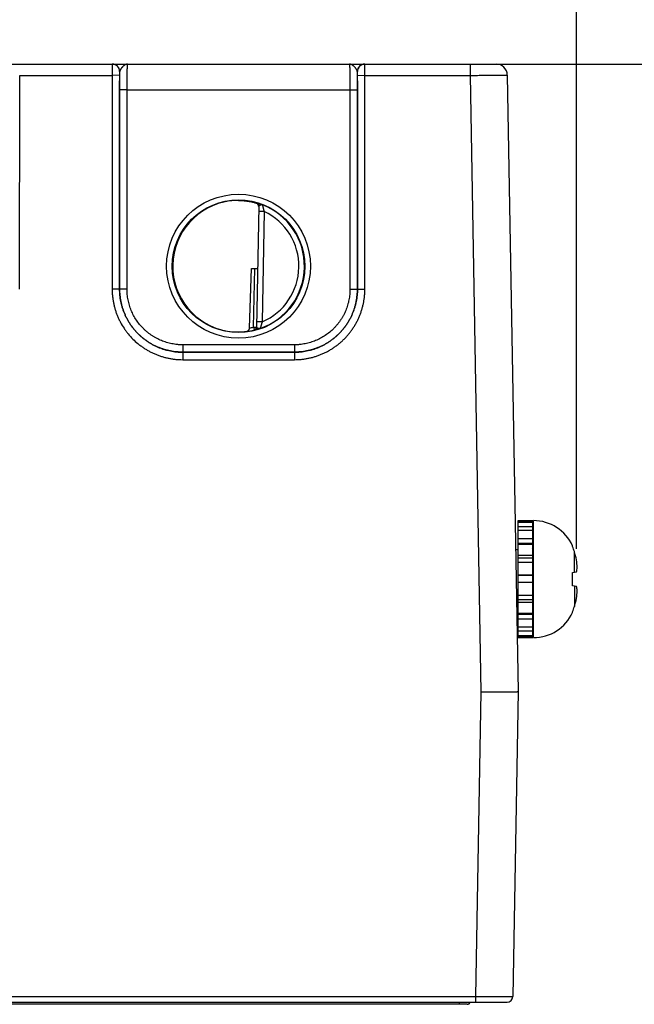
# Model space of a CAD drawing. Header units: inches. Extents: x 0 to 34, y 0 to 22.
# Tile 7 of 70: x 12.9 to 14.6, y 6.4 to 9. Entities that reach past the tile are written whole.
import ezdxf

# ---------------------------------------------------------------- set-up
doc = ezdxf.new("R2010")
doc.units = ezdxf.units.IN
doc.header["$LTSCALE"] = 1.87
doc.header["$MEASUREMENT"] = 0
doc.layers.get('0').update_dxf_attribs({"linetype": 'CONTINUOUS'})
doc.layers.add('DIMENSIONS', color=7, linetype='CONTINUOUS')
doc.styles.get("Standard").update_dxf_attribs({"font": 'txt', "width": 0.8})
doc.dimstyles.new('DIMSTYLE_1', dxfattribs={"dimtxt": 0.125, "dimasz": 0.18, "dimexe": 0.18, "dimexo": 0.0625, "dimgap": 0.09, "dimtad": 0, "dimtih": 1, "dimtoh": 1, "dimdec": 3, "dimzin": 4, "dimdsep": 46, "dimtxsty": 'STANDARD', "dimblk": '_FILLED', "dimblk1": '_FILLED', "dimblk2": '_FILLED', "dimcen": 0.09, "dimadec": 0, "dimazin": 0, "dimtp": 0.01, "dimtm": 0.01, "dimtfac": 1, "dimtdec": 3, "dimtofl": 0, "dimtmove": 0, "dimatfit": 3, "dimldrblk": '_FILLED', "dimfxl": 1, "dimtolj": 1, "dimtzin": 4, "dimarcsym": 0})

# ---------------------------------------------------------------- blocks, each defined once
blk = doc.blocks.new('*D3')
at = {"layer": 'DIMENSIONS', "color": 2, "linetype": 'CONTINUOUS'}
blk.add_line((14.4351, 7.5814), (14.4351, 9.5732), dxfattribs=at)
at = {"layer": 'DIMENSIONS', "color": 2, "linetype": 'CONTINUOUS', "insert": (14.3726, 9.6357), "char_height": 0.125, "width": 1.425, "attachment_point": 1, "rotation": 90, "line_spacing_factor": 0.9}
blk.add_mtext('7.171{\\Ftxt.shx;\\W1.000000;\\H0.125000; }[182.14]', dxfattribs=at)
blk = doc.blocks.new('_FILLED')
at = {"color": 0, "linetype": 'BYBLOCK'}
blk.add_solid([(0, 0), (-1, 0.174), (-1, -0.174)], dxfattribs=at)
blk = doc.blocks.new('*D8')
at = {"layer": 'DIMENSIONS', "color": 2, "linetype": 'CONTINUOUS'}
blk.add_line((14.2112, 8.8857), (15.117, 8.8857), dxfattribs=at)
at = {"layer": 'DIMENSIONS', "color": 2, "linetype": 'CONTINUOUS', "insert": (15.1795, 8.9482), "char_height": 0.125, "width": 1.325, "attachment_point": 1, "line_spacing_factor": 0.9}
blk.add_mtext('2.531{\\Ftxt.shx;\\W1.000000;\\H0.125000; }[64.28]', dxfattribs=at)

msp = doc.modelspace()

# ---------------------------------------------------------------- linework, layer by layer
at = {"color": 7, "linetype": 'CONTINUOUS'}
for p, q in [((10.1684, 8.8857), (14.2187, 8.8857)), ((13.1844, 8.8857), (13.1842, 8.8554)), ((13.8652, 8.8554), (13.865, 8.8857)), ((14.1487, 8.8857), (14.1487, 8.8554)), ((12.9351, 8.2801), (12.9352, 8.8554)), ((12.9352, 8.8554), (13.1842, 8.8554)), ((13.2042, 8.8556), (13.1842, 8.8554)), ((13.1842, 8.8554), (13.1843, 8.2801)), ((13.2044, 8.8657), (13.2042, 8.8556)), ((13.2042, 8.8556), (13.2043, 8.2802)), ((13.2047, 8.8657), (13.2044, 8.8657)), ((13.2045, 8.8164), (13.2047, 8.8657)), ((13.845, 8.8657), (13.8447, 8.8657)), ((13.8447, 8.8657), (13.8449, 8.8164)), ((13.8452, 8.8556), (13.845, 8.8657)), ((13.8451, 8.2802), (13.8452, 8.8556)), ((13.8452, 8.8556), (13.8652, 8.8554)), ((13.8651, 8.2801), (13.8652, 8.8554)), ((13.8652, 8.8554), (14.1487, 8.8554)), ((14.1487, 8.8554), (14.1777, 7.1958)), ((14.2487, 8.8562), (14.2777, 7.1967)), ((13.2044, 8.2803), (13.2045, 8.8164)), ((13.2245, 8.8163), (13.2045, 8.8164)), ((13.2244, 8.2801), (13.2245, 8.8163)), ((13.2245, 8.8163), (13.8249, 8.8163)), ((13.8249, 8.8163), (13.8449, 8.8164)), ((13.8249, 8.8163), (13.825, 8.2801)), ((13.8449, 8.8164), (13.845, 8.2803)), ((13.5727, 8.5114), (13.5727, 8.5121)), ((13.579, 8.5036), (13.5733, 8.1773)), ((13.5938, 8.4888), (13.5788, 8.4891)), ((13.5938, 8.4888), (13.5886, 8.1922)), ((13.5543, 8.1754), (13.5594, 8.3353)), ((13.5594, 8.3353), (13.5761, 8.3353)), ((13.5655, 8.1778), (13.5682, 8.3353)), ((13.2043, 8.2802), (13.1843, 8.2801)), ((13.2043, 8.2802), (13.2044, 8.2803)), ((13.2244, 8.2801), (13.2044, 8.2803)), ((13.825, 8.2801), (13.845, 8.2803)), ((13.8451, 8.2802), (13.845, 8.2803)), ((13.8451, 8.2802), (13.8651, 8.2801)), ((13.5886, 8.1922), (13.5736, 8.1924)), ((13.5655, 8.1778), (13.5733, 8.1776)), ((13.5655, 8.1778), (13.5674, 8.1701)), ((13.5673, 8.1698), (13.5674, 8.1701)), ((13.6751, 8.1301), (13.3743, 8.1301)), ((13.3743, 8.1301), (13.3743, 8.1103)), ((13.3743, 8.1103), (13.6751, 8.1103)), ((13.6751, 8.1103), (13.3743, 8.1103)), ((13.3743, 8.1103), (13.3743, 8.0901)), ((13.6751, 8.1301), (13.6751, 8.1103)), ((13.6751, 8.1103), (13.6751, 8.0901)), ((13.3743, 8.0901), (13.6751, 8.0901)), ((14.2777, 7.6569), (14.3171, 7.6569)), ((14.2777, 7.342), (14.2777, 7.6569)), ((14.2777, 7.656), (14.3171, 7.656)), ((14.2777, 7.6526), (14.3171, 7.6526)), ((14.2777, 7.6407), (14.3171, 7.6407)), ((14.3171, 7.342), (14.3171, 7.6569)), ((14.3191, 7.342), (14.3191, 7.6569)), ((14.2777, 7.6309), (14.3171, 7.6309)), ((14.2777, 7.6086), (14.3171, 7.6086)), ((14.2777, 7.5959), (14.3171, 7.5959)), ((14.2777, 7.5936), (14.3171, 7.5936)), ((14.4243, 7.5873), (14.4243, 7.5892)), ((14.2777, 7.5782), (14.271, 7.5782)), ((14.2777, 7.5635), (14.3171, 7.5635)), ((14.2777, 7.5566), (14.3171, 7.5566)), ((14.4295, 7.5183), (14.4295, 7.5734)), ((14.2777, 7.545), (14.3171, 7.545)), ((14.2777, 7.5107), (14.3171, 7.5107)), ((14.2777, 7.5105), (14.3171, 7.5105)), ((14.4243, 7.5177), (14.4351, 7.5189)), ((14.4243, 7.4812), (14.4243, 7.5177)), ((14.2777, 7.491), (14.3171, 7.491)), ((14.4351, 7.48), (14.4243, 7.4812)), ((14.4295, 7.4806), (14.4295, 7.4255)), ((14.2777, 7.4563), (14.3171, 7.4563)), ((14.2777, 7.4443), (14.3171, 7.4443)), ((14.2777, 7.4377), (14.3171, 7.4377)), ((14.2777, 7.4207), (14.2738, 7.4207)), ((14.2777, 7.4082), (14.3171, 7.4082)), ((14.2777, 7.4053), (14.3171, 7.4053)), ((14.4243, 7.4097), (14.4243, 7.4116)), ((14.2777, 7.3929), (14.3171, 7.3929)), ((14.2777, 7.3706), (14.3171, 7.3706)), ((14.2777, 7.3603), (14.3171, 7.3603)), ((14.2777, 7.3478), (14.3171, 7.3478)), ((14.2777, 7.3437), (14.3171, 7.3437)), ((14.2777, 7.342), (14.3171, 7.342)), ((14.1777, 7.1958), (14.1634, 6.3758)), ((14.2777, 7.1967), (14.2634, 6.3757)), ((7.2924, 6.3609), (14.2484, 6.3609)), ((7.3774, 6.3758), (14.1634, 6.3758)), ((14.12, 6.3549), (14.12, 6.3609)), ((14.1634, 6.3758), (14.1634, 6.3609)), ((14.1634, 6.3758), (14.2634, 6.3757)), ((14.1862, 6.3609), (14.1864, 6.3609)), ((14.1402, 6.3549), (7.4152, 6.3549))]:
    msp.add_line(p, q, dxfattribs=at)
msp.add_lwpolyline([(14.1402, 6.3549), (14.1409, 6.355), (14.1416, 6.355), (14.1423, 6.3552), (14.1429, 6.3553), (14.1436, 6.3556), (14.1443, 6.3558), (14.1449, 6.3562), (14.1455, 6.3565), (14.1461, 6.3569), (14.1466, 6.3574), (14.1471, 6.3578), (14.1476, 6.3584), (14.148, 6.3589), (14.1484, 6.3595), (14.1488, 6.3601), (14.1491, 6.3607), (14.1492, 6.3609)], dxfattribs=at)
for centre, radius in [((13.5247, 8.3418), 0.1937), ((13.5247, 8.3416), 0.1787)]:
    msp.add_circle(centre, radius, dxfattribs=at)
for centre, radius, start, end in [((13.1844, 8.8657), 0.02, 359.995, 89.995), ((13.1847, 8.8657), 0.02, 359.9949, 89.9948), ((13.8647, 8.8657), 0.02, 90.0052, 180.0051), ((13.865, 8.8657), 0.02, 90.005, 180.005), ((14.2187, 8.8557), 0.03, 1, 90), ((13.5238, 8.3487), 0.1701, 89.6908, 97.6004), ((13.5704, 8.5038), 0.00866, 359.0033, 74.2791), ((13.5694, 8.5025), 0.00962, 5.9593, 6.748), ((13.5694, 8.5025), 0.00963, 358.9996, 5.9583), ((13.5247, 8.3417), 0.1776, 289.2017, 68.7984), ((13.5247, 8.3417), 0.1626, 293.1447, 64.8553), ((13.5235, 8.3346), 0.1699, 260.3962, 270.3988), ((13.5236, 8.3306), 0.1659, 270.3796, 277.8481), ((13.5247, 8.3417), 0.1768, 277.0061, 283.9694), ((13.5247, 8.3417), 0.1689, 280.096, 283.9697), ((13.5655, 8.1774), 0.00787, 283.9293, 358.9961), ((13.5655, 8.1778), 0.00787, 283.9618, 358.9995), ((14.3191, 7.5413), 0.1157, 24.4946, 90), ((14.3112, 7.5861), 0.00787, 318.2837, 360), ((14.3148, 7.539), 0.1197, 16.7008, 23.8214), ((14.1833, 7.4995), 0.257, 11.5946, 16.7105), ((14.2472, 7.521), 0.1902, 2.9646, 9.116), ((14.1833, 7.4994), 0.257, 343.2895, 348.4054), ((14.2472, 7.4779), 0.1902, 350.884, 357.0354), ((14.3148, 7.4599), 0.1197, 336.1786, 343.2992), ((14.3112, 7.4128), 0.00787, 0, 41.7163), ((14.3191, 7.4576), 0.1157, 270, 335.5054), ((14.1402, 6.3648), 0.00984, 270.0004, 336.9599), ((14.2484, 6.3759), 0.015, 270.0029, 359)]:
    msp.add_arc(centre, radius, start, end, dxfattribs=at)
msp.add_ellipse((13.5247, 8.3417), major_axis=(0, 0.1771), ratio=1, start_param=0.132587, end_param=2.974099, dxfattribs=at)
for points, knots in [([(13.226, 8.8857), (13.2258, 8.8857), (13.2252, 8.8856), (13.2244, 8.8856), (13.2236, 8.8854), (13.2225, 8.8852), (13.2211, 8.8847), (13.2195, 8.884), (13.2179, 8.8831), (13.2163, 8.882), (13.2148, 8.8807), (13.2135, 8.8796), (13.2125, 8.8786), (13.2118, 8.8778), (13.211, 8.877), (13.2103, 8.8762), (13.2096, 8.8754), (13.2089, 8.8745), (13.2083, 8.8736), (13.2077, 8.8727), (13.2071, 8.8718), (13.2066, 8.871), (13.2061, 8.8701), (13.2057, 8.8692), (13.2053, 8.8683), (13.205, 8.8674), (13.2048, 8.8665), (13.2047, 8.8659), (13.2047, 8.8657)], [0, 0, 0, 0, 0.026145, 0.052369, 0.078796, 0.105534, 0.160272, 0.217157, 0.276559, 0.33866, 0.403367, 0.470418, 0.504687, 0.53935, 0.574316, 0.609489, 0.644756, 0.679998, 0.715081, 0.749862, 0.784187, 0.8179, 0.850849, 0.88289, 0.913883, 0.943732, 0.97241, 1, 1, 1, 1]), ([(13.2245, 8.8163), (13.2245, 8.8185), (13.2245, 8.8231), (13.2245, 8.8298), (13.2245, 8.8364), (13.2246, 8.8428), (13.2246, 8.8489), (13.2247, 8.8547), (13.2248, 8.8602), (13.2249, 8.8652), (13.225, 8.8691), (13.2251, 8.872), (13.2252, 8.8739), (13.2252, 8.8758), (13.2253, 8.8774), (13.2254, 8.879), (13.2254, 8.8803), (13.2255, 8.8816), (13.2256, 8.8825), (13.2256, 8.8831), (13.2256, 8.8836), (13.2257, 8.884), (13.2257, 8.8843), (13.2258, 8.8846), (13.2258, 8.8849), (13.2258, 8.8851), (13.2259, 8.8853), (13.2259, 8.8854), (13.2259, 8.8855), (13.2259, 8.8855), (13.2259, 8.8856), (13.226, 8.8856), (13.226, 8.8856), (13.226, 8.8856), (13.226, 8.8857), (13.226, 8.8857), (13.226, 8.8857)], [0, 0, 0, 0, 0.098183, 0.195347, 0.290566, 0.382934, 0.471571, 0.555633, 0.634321, 0.706886, 0.772639, 0.802764, 0.830956, 0.857151, 0.881285, 0.903302, 0.92315, 0.940783, 0.95616, 0.962991, 0.969246, 0.974922, 0.980015, 0.984523, 0.988445, 0.991781, 0.994531, 0.995688, 0.9967, 0.99757, 0.998298, 0.998891, 0.999357, 0.999547, 0.999714, 1, 1, 1, 1]), ([(13.8234, 8.8857), (13.8234, 8.8857), (13.8234, 8.8857), (13.8234, 8.8856), (13.8234, 8.8856), (13.8234, 8.8856), (13.8234, 8.8856), (13.8235, 8.8855), (13.8235, 8.8855), (13.8235, 8.8854), (13.8235, 8.8853), (13.8236, 8.8851), (13.8236, 8.8849), (13.8236, 8.8846), (13.8237, 8.8843), (13.8237, 8.884), (13.8237, 8.8836), (13.8238, 8.8831), (13.8238, 8.8825), (13.8239, 8.8816), (13.824, 8.8803), (13.824, 8.879), (13.8241, 8.8774), (13.8242, 8.8758), (13.8242, 8.8739), (13.8243, 8.872), (13.8244, 8.8691), (13.8245, 8.8652), (13.8246, 8.8602), (13.8247, 8.8547), (13.8247, 8.8489), (13.8248, 8.8428), (13.8249, 8.8364), (13.8249, 8.8298), (13.8249, 8.8231), (13.8249, 8.8185), (13.8249, 8.8163)], [0, 0, 0, 0, 0.000286, 0.000453, 0.000643, 0.001109, 0.001702, 0.00243, 0.0033, 0.004312, 0.005469, 0.008219, 0.011555, 0.015477, 0.019985, 0.025078, 0.030754, 0.037009, 0.04384, 0.059217, 0.07685, 0.096698, 0.118715, 0.142849, 0.169044, 0.197236, 0.227361, 0.293114, 0.365679, 0.444367, 0.528429, 0.617066, 0.709434, 0.804653, 0.901817, 1, 1, 1, 1]), ([(13.8447, 8.8657), (13.8446, 8.8659), (13.8446, 8.8665), (13.8444, 8.8674), (13.8441, 8.8683), (13.8437, 8.8692), (13.8433, 8.8701), (13.8428, 8.871), (13.8423, 8.8718), (13.8417, 8.8727), (13.8411, 8.8736), (13.8404, 8.8745), (13.8398, 8.8754), (13.8388, 8.8765), (13.8379, 8.8776), (13.8369, 8.8786), (13.8359, 8.8796), (13.8346, 8.8807), (13.833, 8.882), (13.8315, 8.8831), (13.8299, 8.884), (13.8282, 8.8847), (13.8269, 8.8852), (13.8258, 8.8854), (13.825, 8.8856), (13.8242, 8.8856), (13.8236, 8.8857), (13.8234, 8.8857)], [0, 0, 0, 0, 0.02756, 0.056264, 0.086139, 0.117122, 0.149136, 0.182091, 0.215818, 0.250145, 0.284922, 0.320002, 0.355244, 0.390513, 0.460648, 0.495311, 0.529579, 0.596632, 0.66134, 0.723438, 0.782841, 0.839731, 0.894462, 0.921202, 0.947636, 0.973866, 1, 1, 1, 1]), ([(14.1487, 8.8554), (14.152, 8.8554), (14.1585, 8.8554), (14.1682, 8.8555), (14.1776, 8.8556), (14.1869, 8.8556), (14.1957, 8.8557), (14.2041, 8.8557), (14.2108, 8.8558), (14.2158, 8.8558), (14.2194, 8.8558), (14.2228, 8.8559), (14.226, 8.8559), (14.229, 8.8559), (14.2318, 8.8559), (14.2344, 8.856), (14.2368, 8.856), (14.239, 8.856), (14.2408, 8.856), (14.242, 8.8561), (14.2429, 8.8561), (14.2437, 8.8561), (14.2444, 8.8561), (14.2451, 8.8561), (14.2457, 8.8561), (14.2463, 8.8561), (14.2468, 8.8561), (14.2472, 8.8561), (14.2476, 8.8561), (14.2478, 8.8561), (14.248, 8.8561), (14.2481, 8.8561), (14.2482, 8.8562), (14.2483, 8.8562), (14.2484, 8.8562), (14.2485, 8.8562), (14.2486, 8.8562), (14.2486, 8.8562), (14.2487, 8.8562), (14.2487, 8.8562), (14.2487, 8.8562), (14.2487, 8.8562), (14.2487, 8.8562), (14.2487, 8.8562), (14.2487, 8.8562), (14.2487, 8.8562), (14.2487, 8.8562)], [0, 0, 0, 0, 0.098012, 0.195081, 0.290272, 0.382667, 0.471378, 0.55555, 0.634372, 0.671538, 0.707085, 0.74093, 0.772989, 0.803187, 0.83145, 0.857709, 0.881903, 0.903971, 0.923862, 0.932976, 0.941528, 0.949512, 0.956925, 0.963761, 0.970016, 0.975687, 0.980771, 0.985263, 0.989162, 0.990889, 0.992466, 0.993893, 0.995171, 0.996299, 0.997278, 0.998106, 0.998783, 0.999066, 0.999311, 0.999518, 0.999688, 0.99982, 0.999916, 0.999974, 0.999991, 1, 1, 1, 1]), ([(13.5247, 8.5188), (13.5273, 8.5188), (13.5324, 8.5186), (13.5399, 8.5181), (13.5469, 8.5172), (13.5533, 8.5162), (13.5592, 8.515), (13.5643, 8.5138), (13.5682, 8.5128), (13.5709, 8.5119), (13.5721, 8.5116), (13.5727, 8.5114)], [0, 0, 0, 0, 0.161355, 0.315271, 0.460097, 0.594356, 0.716707, 0.825897, 0.920719, 0.962375, 1, 1, 1, 1]), ([(13.5727, 8.5121), (13.5727, 8.5121), (13.5727, 8.5121), (13.5727, 8.5121), (13.5727, 8.5121), (13.5727, 8.5121), (13.5727, 8.5121), (13.5728, 8.5121), (13.5728, 8.5121), (13.5728, 8.5121), (13.5728, 8.5121), (13.5729, 8.5121), (13.5729, 8.5121), (13.573, 8.5121), (13.5731, 8.5121), (13.5732, 8.5121), (13.5734, 8.512), (13.5737, 8.512), (13.5739, 8.5119), (13.5742, 8.5118), (13.5747, 8.5117), (13.5754, 8.5116), (13.5763, 8.5113), (13.5774, 8.511), (13.5785, 8.5107), (13.5797, 8.5103), (13.5811, 8.5099), (13.5825, 8.5095), (13.584, 8.509), (13.5853, 8.5085), (13.5864, 8.5081), (13.5872, 8.5078), (13.5881, 8.5075), (13.5886, 8.5073), (13.5889, 8.5072)], [0, 0, 0, 0, 0.000267, 0.000574, 0.000975, 0.001495, 0.002146, 0.002932, 0.003855, 0.004918, 0.00747, 0.010594, 0.014295, 0.01857, 0.023412, 0.028817, 0.041296, 0.055969, 0.072795, 0.091735, 0.112752, 0.160873, 0.216788, 0.280057, 0.350261, 0.427017, 0.509899, 0.598413, 0.69213, 0.790666, 0.841581, 0.893492, 0.946325, 1, 1, 1, 1]), ([(13.5789, 8.5036), (13.5789, 8.504), (13.5787, 8.5048), (13.5784, 8.506), (13.5778, 8.5071), (13.5771, 8.5082), (13.5763, 8.5092), (13.5753, 8.5101), (13.5741, 8.5108), (13.5732, 8.5112), (13.5727, 8.5114)], [0, 0, 0, 0, 0.116224, 0.233503, 0.352408, 0.473593, 0.597837, 0.726099, 0.859609, 1, 1, 1, 1]), ([(13.579, 8.5036), (13.579, 8.5037), (13.579, 8.5038), (13.5791, 8.504), (13.5792, 8.5042), (13.5793, 8.5044), (13.5794, 8.5046), (13.5796, 8.5048), (13.5798, 8.5049), (13.5801, 8.5051), (13.5803, 8.5053), (13.5806, 8.5054), (13.5809, 8.5056), (13.5812, 8.5058), (13.5815, 8.5059), (13.5819, 8.5061), (13.5822, 8.5062), (13.5826, 8.5064), (13.583, 8.5065), (13.5834, 8.5067), (13.5838, 8.5068), (13.5842, 8.5069), (13.5846, 8.507), (13.585, 8.5072), (13.5853, 8.5072), (13.5856, 8.5073), (13.5858, 8.5073), (13.5862, 8.5074), (13.5866, 8.5074), (13.587, 8.5075), (13.5874, 8.5075), (13.5878, 8.5074), (13.5881, 8.5074), (13.5883, 8.5074), (13.5886, 8.5073), (13.5888, 8.5072), (13.5889, 8.5072)], [0, 0, 0, 0, 0.017514, 0.035215, 0.053583, 0.073056, 0.093894, 0.116232, 0.140134, 0.165616, 0.19268, 0.221301, 0.251402, 0.282879, 0.315584, 0.349368, 0.384115, 0.419728, 0.456097, 0.493088, 0.530501, 0.568096, 0.605684, 0.643127, 0.680429, 0.699065, 0.717692, 0.754762, 0.79132, 0.82718, 0.862252, 0.896499, 0.930344, 0.947485, 0.964894, 1, 1, 1, 1]), ([(13.5889, 8.5072), (13.5889, 8.5072), (13.5889, 8.5071), (13.5889, 8.507), (13.589, 8.5069), (13.589, 8.5067), (13.5891, 8.5064), (13.5892, 8.506), (13.5893, 8.5053), (13.5895, 8.5046), (13.5897, 8.504), (13.5898, 8.5034), (13.5899, 8.5029), (13.5901, 8.5023), (13.5902, 8.5016), (13.5905, 8.5007), (13.5907, 8.4998), (13.5909, 8.4989), (13.5912, 8.4979), (13.5915, 8.4967), (13.5919, 8.4954), (13.5922, 8.4944), (13.5925, 8.4933), (13.593, 8.4915), (13.5934, 8.4899), (13.5938, 8.4888)], [0, 0, 0, 0, 0.002387, 0.007692, 0.015874, 0.026864, 0.040586, 0.056934, 0.097054, 0.146195, 0.173808, 0.203253, 0.234398, 0.267106, 0.301239, 0.33667, 0.410962, 0.449592, 0.489073, 0.570217, 0.653693, 0.696114, 0.7389, 0.825314, 1, 1, 1, 1]), ([(13.1843, 8.2801), (13.1843, 8.2769), (13.1844, 8.2707), (13.1851, 8.2614), (13.1863, 8.2522), (13.1879, 8.243), (13.1899, 8.2339), (13.1924, 8.2249), (13.1953, 8.216), (13.1987, 8.2073), (13.2025, 8.1988), (13.2081, 8.1877), (13.2145, 8.177), (13.2216, 8.1669), (13.2293, 8.1571), (13.2397, 8.1455), (13.2513, 8.1351), (13.2611, 8.1274), (13.2687, 8.1221), (13.2766, 8.1171), (13.2847, 8.1125), (13.293, 8.1083), (13.3016, 8.1045), (13.3103, 8.1011), (13.3191, 8.0982), (13.3281, 8.0957), (13.3372, 8.0937), (13.3464, 8.0921), (13.3557, 8.0909), (13.365, 8.0903), (13.3712, 8.0901), (13.3743, 8.0901)], [0, 0, 0, 0, 0.031251, 0.062502, 0.093754, 0.125005, 0.156256, 0.187507, 0.218758, 0.25001, 0.281261, 0.312513, 0.374997, 0.406248, 0.4375, 0.499985, 0.562469, 0.593721, 0.624973, 0.656225, 0.687477, 0.718729, 0.749982, 0.781234, 0.812486, 0.843738, 0.874991, 0.906243, 0.937495, 0.968748, 1, 1, 1, 1]), ([(13.2043, 8.2802), (13.2043, 8.2775), (13.2044, 8.2719), (13.205, 8.2636), (13.2061, 8.2553), (13.2075, 8.2471), (13.2093, 8.2389), (13.2115, 8.2309), (13.2142, 8.2229), (13.2172, 8.2152), (13.2206, 8.2075), (13.2243, 8.2001), (13.2284, 8.1928), (13.2329, 8.1858), (13.2377, 8.1789), (13.2428, 8.1724), (13.2483, 8.166), (13.254, 8.16), (13.2601, 8.1542), (13.2664, 8.1488), (13.273, 8.1437), (13.2798, 8.1389), (13.2869, 8.1344), (13.2941, 8.1303), (13.3016, 8.1265), (13.3092, 8.1232), (13.317, 8.1201), (13.3249, 8.1175), (13.333, 8.1153), (13.3411, 8.1135), (13.3493, 8.1121), (13.3576, 8.111), (13.3659, 8.1104), (13.3715, 8.1103), (13.3743, 8.1103)], [0, 0, 0, 0, 0.03125, 0.062499, 0.093749, 0.124999, 0.156248, 0.187498, 0.218748, 0.249997, 0.281247, 0.312497, 0.343747, 0.374996, 0.406246, 0.437496, 0.468746, 0.499996, 0.531246, 0.562496, 0.593746, 0.624996, 0.656246, 0.687496, 0.718746, 0.749996, 0.781247, 0.812497, 0.843747, 0.874998, 0.906248, 0.937499, 0.968749, 1, 1, 1, 1]), ([(13.3743, 8.1103), (13.3715, 8.1103), (13.366, 8.1105), (13.3577, 8.1111), (13.3494, 8.1121), (13.3411, 8.1135), (13.333, 8.1153), (13.325, 8.1176), (13.317, 8.1202), (13.3092, 8.1232), (13.3016, 8.1266), (13.2942, 8.1303), (13.2869, 8.1344), (13.2799, 8.1389), (13.273, 8.1437), (13.2665, 8.1489), (13.2601, 8.1543), (13.2541, 8.1601), (13.2483, 8.1661), (13.2429, 8.1724), (13.2377, 8.179), (13.2329, 8.1858), (13.2285, 8.1929), (13.2244, 8.2002), (13.2206, 8.2076), (13.2172, 8.2152), (13.2142, 8.223), (13.2116, 8.231), (13.2094, 8.239), (13.2076, 8.2471), (13.2061, 8.2554), (13.2051, 8.2636), (13.2045, 8.272), (13.2044, 8.2775), (13.2044, 8.2803)], [0, 0, 0, 0, 0.03125, 0.062501, 0.093751, 0.125001, 0.156251, 0.187502, 0.218752, 0.250002, 0.281252, 0.312502, 0.343752, 0.375002, 0.406252, 0.437502, 0.468752, 0.500002, 0.531252, 0.562502, 0.593752, 0.625002, 0.656252, 0.687501, 0.718751, 0.750001, 0.781251, 0.812501, 0.843751, 0.875001, 0.90625, 0.9375, 0.96875, 1, 1, 1, 1]), ([(13.3743, 8.1301), (13.3731, 8.1301), (13.3706, 8.1302), (13.367, 8.1303), (13.3633, 8.1305), (13.3584, 8.131), (13.3523, 8.1317), (13.3451, 8.133), (13.3379, 8.1346), (13.3308, 8.1365), (13.3238, 8.1389), (13.3169, 8.1415), (13.3102, 8.1445), (13.3036, 8.1478), (13.2972, 8.1514), (13.291, 8.1554), (13.2849, 8.1596), (13.2791, 8.1641), (13.2736, 8.169), (13.2665, 8.1757), (13.2582, 8.1848), (13.2494, 8.1967), (13.2418, 8.2093), (13.2366, 8.2204), (13.2331, 8.2296), (13.2308, 8.2366), (13.2288, 8.2437), (13.2272, 8.2509), (13.2259, 8.2581), (13.2252, 8.2642), (13.2248, 8.2691), (13.2245, 8.2728), (13.2244, 8.2765), (13.2244, 8.2789), (13.2244, 8.2801)], [0, 0, 0, 0, 0.015627, 0.031255, 0.046883, 0.06251, 0.093763, 0.125015, 0.156268, 0.18752, 0.218773, 0.250025, 0.281278, 0.31253, 0.343783, 0.375035, 0.406287, 0.437539, 0.468792, 0.500044, 0.562529, 0.625014, 0.687499, 0.749983, 0.781235, 0.812486, 0.843738, 0.874989, 0.906241, 0.937492, 0.953119, 0.968746, 0.984373, 1, 1, 1, 1]), ([(13.845, 8.2803), (13.845, 8.2775), (13.8449, 8.272), (13.8443, 8.2636), (13.8432, 8.2554), (13.8418, 8.2471), (13.84, 8.239), (13.8378, 8.231), (13.8351, 8.223), (13.8321, 8.2152), (13.8288, 8.2076), (13.825, 8.2002), (13.8209, 8.1929), (13.8164, 8.1858), (13.8116, 8.179), (13.8065, 8.1724), (13.801, 8.1661), (13.7953, 8.1601), (13.7892, 8.1543), (13.7829, 8.1489), (13.7764, 8.1437), (13.7695, 8.1389), (13.7625, 8.1344), (13.7552, 8.1303), (13.7478, 8.1266), (13.7401, 8.1232), (13.7323, 8.1202), (13.7244, 8.1176), (13.7164, 8.1153), (13.7082, 8.1135), (13.7, 8.1121), (13.6917, 8.1111), (13.6834, 8.1105), (13.6778, 8.1103), (13.6751, 8.1103)], [0, 0, 0, 0, 0.03125, 0.0625, 0.09375, 0.124999, 0.156249, 0.187499, 0.218749, 0.249999, 0.281249, 0.312499, 0.343748, 0.374998, 0.406248, 0.437498, 0.468748, 0.499998, 0.531248, 0.562498, 0.593748, 0.624998, 0.656248, 0.687498, 0.718748, 0.749998, 0.781248, 0.812498, 0.843749, 0.874999, 0.906249, 0.937499, 0.96875, 1, 1, 1, 1]), ([(13.6751, 8.1103), (13.6779, 8.1103), (13.6834, 8.1104), (13.6918, 8.111), (13.7, 8.1121), (13.7083, 8.1135), (13.7164, 8.1153), (13.7244, 8.1175), (13.7324, 8.1201), (13.7402, 8.1232), (13.7478, 8.1265), (13.7552, 8.1303), (13.7625, 8.1344), (13.7696, 8.1389), (13.7764, 8.1437), (13.783, 8.1488), (13.7893, 8.1542), (13.7953, 8.16), (13.8011, 8.166), (13.8065, 8.1724), (13.8117, 8.1789), (13.8165, 8.1858), (13.821, 8.1928), (13.8251, 8.2001), (13.8288, 8.2075), (13.8322, 8.2152), (13.8352, 8.2229), (13.8378, 8.2309), (13.8401, 8.2389), (13.8419, 8.2471), (13.8433, 8.2553), (13.8443, 8.2636), (13.845, 8.2719), (13.8451, 8.2775), (13.8451, 8.2802)], [0, 0, 0, 0, 0.031251, 0.062501, 0.093752, 0.125002, 0.156253, 0.187503, 0.218753, 0.250004, 0.281254, 0.312504, 0.343754, 0.375004, 0.406254, 0.437504, 0.468754, 0.500004, 0.531254, 0.562504, 0.593754, 0.625004, 0.656253, 0.687503, 0.718753, 0.750003, 0.781252, 0.812502, 0.843752, 0.875001, 0.906251, 0.937501, 0.96875, 1, 1, 1, 1]), ([(13.6751, 8.0901), (13.6782, 8.0901), (13.6844, 8.0903), (13.6937, 8.0909), (13.703, 8.0921), (13.7122, 8.0937), (13.7213, 8.0957), (13.7303, 8.0982), (13.7391, 8.1011), (13.7478, 8.1045), (13.7563, 8.1083), (13.7647, 8.1125), (13.7728, 8.1171), (13.7807, 8.1221), (13.7883, 8.1274), (13.7957, 8.1332), (13.8027, 8.1393), (13.8095, 8.1457), (13.8159, 8.1524), (13.822, 8.1595), (13.8277, 8.1669), (13.8331, 8.1745), (13.8381, 8.1824), (13.8427, 8.1905), (13.8469, 8.1988), (13.8507, 8.2073), (13.854, 8.216), (13.857, 8.2249), (13.8595, 8.2339), (13.8615, 8.243), (13.8631, 8.2522), (13.8642, 8.2614), (13.8649, 8.2707), (13.8651, 8.2769), (13.8651, 8.2801)], [0, 0, 0, 0, 0.031251, 0.062501, 0.093752, 0.125002, 0.156253, 0.187503, 0.218754, 0.250004, 0.281255, 0.312505, 0.343755, 0.375006, 0.406256, 0.437506, 0.468756, 0.500006, 0.531256, 0.562506, 0.593756, 0.625006, 0.656255, 0.687505, 0.718755, 0.750004, 0.781254, 0.812503, 0.843753, 0.875002, 0.906252, 0.937501, 0.968751, 1, 1, 1, 1]), ([(13.825, 8.2801), (13.825, 8.2789), (13.825, 8.2765), (13.8248, 8.2728), (13.8246, 8.2691), (13.8242, 8.2642), (13.8235, 8.2581), (13.8222, 8.2509), (13.8206, 8.2437), (13.8186, 8.2366), (13.8163, 8.2296), (13.8137, 8.2227), (13.8107, 8.216), (13.8074, 8.2094), (13.8037, 8.203), (13.7998, 8.1968), (13.7956, 8.1908), (13.791, 8.1849), (13.7862, 8.1794), (13.7795, 8.1723), (13.7704, 8.164), (13.7585, 8.1552), (13.7459, 8.1476), (13.7348, 8.1424), (13.7256, 8.1389), (13.7186, 8.1365), (13.7115, 8.1346), (13.7043, 8.133), (13.6971, 8.1317), (13.691, 8.131), (13.6861, 8.1305), (13.6824, 8.1303), (13.6787, 8.1302), (13.6763, 8.1301), (13.6751, 8.1301)], [0, 0, 0, 0, 0.015627, 0.031254, 0.046881, 0.062508, 0.093759, 0.125011, 0.156262, 0.187514, 0.218765, 0.250017, 0.281269, 0.31252, 0.343772, 0.375024, 0.406276, 0.437528, 0.46878, 0.500032, 0.562517, 0.625003, 0.687488, 0.749975, 0.781227, 0.81248, 0.843732, 0.874985, 0.906237, 0.93749, 0.953117, 0.968745, 0.984373, 1, 1, 1, 1]), ([(13.5886, 8.1922), (13.5882, 8.1911), (13.5877, 8.1896), (13.5871, 8.1877), (13.5868, 8.1867), (13.5865, 8.1857), (13.5861, 8.1844), (13.5857, 8.1832), (13.5854, 8.1822), (13.5851, 8.1813), (13.5849, 8.1804), (13.5846, 8.1795), (13.5844, 8.1789), (13.5843, 8.1783), (13.5841, 8.1777), (13.584, 8.1772), (13.5838, 8.1765), (13.5835, 8.1756), (13.5833, 8.1747), (13.5831, 8.1741), (13.5831, 8.174)], [0, 0, 0, 0, 0.174687, 0.261102, 0.303887, 0.346309, 0.429786, 0.510929, 0.55041, 0.589041, 0.663332, 0.698764, 0.732897, 0.765605, 0.796749, 0.826194, 0.853807, 0.902948, 0.973135, 1, 1, 1, 1]), ([(13.5462, 8.1662), (13.5467, 8.1663), (13.5475, 8.1664), (13.5484, 8.1668), (13.5491, 8.1671), (13.5498, 8.1674), (13.5504, 8.1678), (13.551, 8.1683), (13.5516, 8.1689), (13.5521, 8.1695), (13.5526, 8.1702), (13.5531, 8.1709), (13.5535, 8.1717), (13.5538, 8.1726), (13.5541, 8.1738), (13.5543, 8.1747), (13.5543, 8.1754)], [0, 0, 0, 0, 0.111901, 0.167869, 0.22409, 0.280795, 0.338235, 0.39668, 0.456406, 0.517683, 0.580758, 0.645831, 0.713022, 0.782336, 0.853604, 1, 1, 1, 1]), ([(13.5831, 8.174), (13.5825, 8.1738), (13.5815, 8.1734), (13.5799, 8.1729), (13.5783, 8.1725), (13.5769, 8.172), (13.5755, 8.1716), (13.5742, 8.1713), (13.573, 8.1709), (13.5719, 8.1707), (13.5709, 8.1704), (13.57, 8.1702), (13.5693, 8.1701), (13.5688, 8.17), (13.5685, 8.1699), (13.5683, 8.1699), (13.568, 8.1698), (13.5678, 8.1698), (13.5677, 8.1698), (13.5676, 8.1698), (13.5676, 8.1698), (13.5675, 8.1698), (13.5675, 8.1698), (13.5674, 8.1698), (13.5674, 8.1698), (13.5674, 8.1698), (13.5674, 8.1698), (13.5674, 8.1698), (13.5674, 8.1698), (13.5674, 8.1698), (13.5673, 8.1698), (13.5673, 8.1698), (13.5673, 8.1698)], [0, 0, 0, 0, 0.106341, 0.209024, 0.307451, 0.401129, 0.489642, 0.572502, 0.649262, 0.719515, 0.782822, 0.838783, 0.887002, 0.908076, 0.92706, 0.943916, 0.95861, 0.971105, 0.976518, 0.981368, 0.985651, 0.98936, 0.992494, 0.995056, 0.996124, 0.997051, 0.99784, 0.998493, 0.999016, 0.999419, 0.999728, 1, 1, 1, 1]), ([(13.5831, 8.174), (13.5828, 8.1739), (13.5824, 8.1738), (13.5819, 8.1737), (13.5815, 8.1737), (13.5811, 8.1737), (13.5807, 8.1737), (13.5803, 8.1738), (13.5799, 8.1738), (13.5795, 8.1739), (13.579, 8.174), (13.5786, 8.1741), (13.5782, 8.1742), (13.5778, 8.1743), (13.5773, 8.1745), (13.5768, 8.1746), (13.5763, 8.1748), (13.576, 8.175), (13.5757, 8.1751), (13.5754, 8.1753), (13.5751, 8.1754), (13.5748, 8.1756), (13.5745, 8.1757), (13.5743, 8.1759), (13.5741, 8.176), (13.5739, 8.1762), (13.5737, 8.1764), (13.5736, 8.1766), (13.5735, 8.1767), (13.5734, 8.1769), (13.5733, 8.1771), (13.5733, 8.1772), (13.5733, 8.1773)], [0, 0, 0, 0, 0.073939, 0.110258, 0.146773, 0.183757, 0.221104, 0.258655, 0.29627, 0.333959, 0.371749, 0.409584, 0.44735, 0.484842, 0.521871, 0.594167, 0.629212, 0.663336, 0.696394, 0.728253, 0.758818, 0.788005, 0.815714, 0.841855, 0.866386, 0.889312, 0.910672, 0.930545, 0.94908, 0.966539, 0.983348, 1, 1, 1, 1]), ([(13.3743, 8.1103), (13.3743, 8.1103), (13.3743, 8.1103), (13.3743, 8.1103), (13.3743, 8.1103), (13.3743, 8.1103), (13.3743, 8.1103), (13.3743, 8.1103), (13.3743, 8.1103), (13.3743, 8.1103)], [0, 0, 0, 0, 0.119464, 0.229682, 0.345037, 0.473193, 0.607868, 0.74081, 1, 1, 1, 1]), ([(13.6751, 8.1103), (13.6751, 8.1103), (13.6751, 8.1103), (13.6751, 8.1103), (13.6751, 8.1103), (13.6751, 8.1103), (13.6751, 8.1103), (13.6751, 8.1103), (13.6751, 8.1103), (13.6751, 8.1103)], [0, 0, 0, 0, 0.11911, 0.228525, 0.34331, 0.47163, 0.606888, 0.7403, 1, 1, 1, 1]), ([(14.4351, 7.5189), (14.4356, 7.5208), (14.4365, 7.5248), (14.437, 7.5288), (14.4372, 7.5308)], [0, 0, 0, 0, 0.504909, 1, 1, 1, 1]), ([(14.4372, 7.468), (14.437, 7.4701), (14.4365, 7.4741), (14.4356, 7.478), (14.4351, 7.48)], [0, 0, 0, 0, 0.495091, 1, 1, 1, 1]), ([(14.1777, 7.1958), (14.1842, 7.1958), (14.1939, 7.1958), (14.2066, 7.1958), (14.2158, 7.1958), (14.2247, 7.1959), (14.2331, 7.1959), (14.2409, 7.196), (14.2482, 7.196), (14.2538, 7.1961), (14.2579, 7.1961), (14.2608, 7.1962), (14.2634, 7.1962), (14.2658, 7.1962), (14.268, 7.1963), (14.27, 7.1963), (14.2715, 7.1964), (14.2726, 7.1964), (14.2734, 7.1964), (14.2741, 7.1964), (14.2747, 7.1964), (14.2752, 7.1965), (14.2758, 7.1965), (14.2762, 7.1965), (14.2766, 7.1965), (14.2769, 7.1965), (14.2771, 7.1966), (14.2772, 7.1966), (14.2773, 7.1966), (14.2774, 7.1966), (14.2775, 7.1966), (14.2775, 7.1966), (14.2776, 7.1966), (14.2776, 7.1966), (14.2777, 7.1966), (14.2777, 7.1966), (14.2777, 7.1967), (14.2777, 7.1967)], [0, 0, 0, 0, 0.195058, 0.290238, 0.382623, 0.471324, 0.555487, 0.634302, 0.707008, 0.772906, 0.803101, 0.831361, 0.857619, 0.88181, 0.903877, 0.923767, 0.941431, 0.949415, 0.956827, 0.963664, 0.96992, 0.975591, 0.980676, 0.98517, 0.989072, 0.992378, 0.993808, 0.995089, 0.99622, 0.997201, 0.998033, 0.998394, 0.998718, 0.999259, 0.999659, 0.999911, 1, 1, 1, 1])]:
    msp.add_open_spline(points, degree=3, knots=knots, dxfattribs=at)

# ---------------------------------------------------------------- dimensions: what is measured, and where the dimension line sits
at = {"layer": 'DIMENSIONS', "color": 2, "linetype": 'CONTINUOUS'}
for feature_location, offset, dtype, origin, picture, middle in [((14.4351, 7.5814), (0, 1.9918), 1, (7.2641, 7.5189), '*D3', (14.4351, 10.3482)), ((14.2112, 8.8857), (0.9058, 0), 0, (14.1487, 6.3549), '*D8', (15.842, 8.8857))]:
    dim = msp.add_ordinate_dim(feature_location=feature_location, offset=offset, dtype=dtype, origin=origin, dimstyle='DIMSTYLE_1', dxfattribs=at)
    dim.commit()
    dim.dimension.update_dxf_attribs({"geometry": picture, "text_midpoint": middle})

doc.saveas('drawing.dxf')
